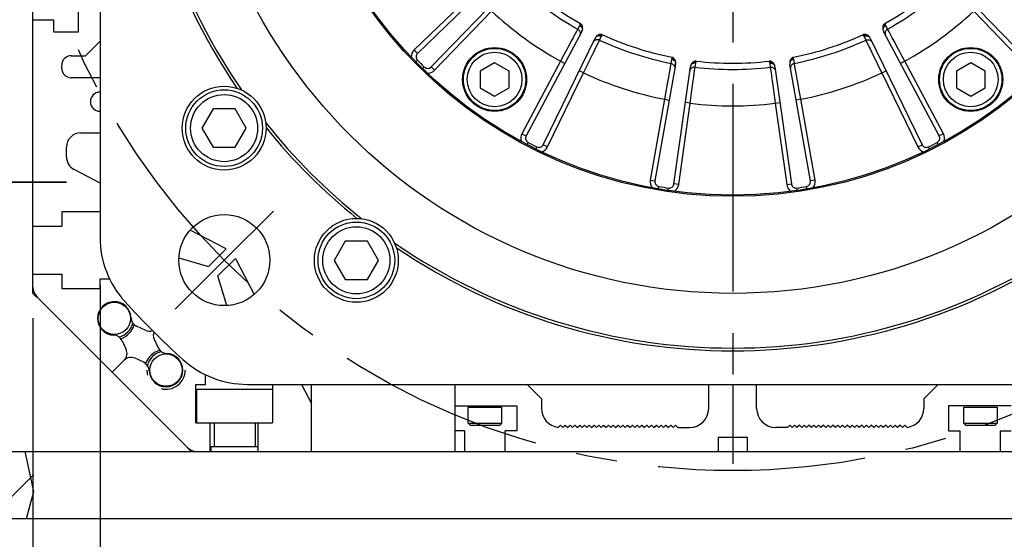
# Model space of a CAD drawing. Header units: millimetres. Extents: x 0 to 420, y 0 to 297.
# Tile 42 of 53: x 289 to 330, y 147 to 169. Entities that reach past the tile are written whole.
import ezdxf

# ---------------------------------------------------------------- set-up
doc = ezdxf.new("R2010")
doc.units = ezdxf.units.MM
doc.header["$LTSCALE"] = 23.1
doc.linetypes.add('CENTER', pattern=[0.6, 0.375, -0.075, 0.075, -0.075])
doc.layers.get('0').update_dxf_attribs({"linetype": 'CONTINUOUS'})
for name, color, linetype in [('AXIS', 7, 'CONTINUOUS'), ('COMPONENTS', 7, 'CONTINUOUS'), ('DIMENSION', 7, 'CONTINUOUS')]:
    doc.layers.add(name, color=color, linetype=linetype)
doc.styles.get("Standard").update_dxf_attribs({"font": 'arial.ttf'})
doc.styles.add('TEXTSTYLE_4', font='gdt')
doc.dimstyles.new('DIMSTYLE_13', dxfattribs={"dimtxt": 3, "dimasz": 3, "dimexe": 0.18, "dimexo": 0.0625, "dimgap": 0.09, "dimtad": 1, "dimdec": 3, "dimlfac": 5, "dimdsep": 46, "dimtxsty": 'STANDARD', "dimblk": '_FILLED', "dimblk1": '_FILLED', "dimblk2": '_FILLED', "dimcen": 0.09, "dimadec": 0, "dimazin": 0, "dimtp": 0.5, "dimtm": 0.5, "dimtfac": 1, "dimtdec": 3, "dimtofl": 0, "dimtmove": 0, "dimatfit": 3, "dimldrblk": '_FILLED', "dimfxl": 1, "dimtolj": 1, "dimarcsym": 0})
doc.dimstyles.new('DIMSTYLE_4', dxfattribs={"dimtxt": 3, "dimasz": 3, "dimexe": 0.18, "dimexo": 0.0625, "dimgap": 0.09, "dimtad": 1, "dimlfac": 5, "dimdsep": 46, "dimtxsty": 'STANDARD', "dimblk": '_FILLED', "dimblk1": '_FILLED', "dimblk2": '_FILLED', "dimcen": 0.09, "dimadec": 0, "dimazin": 0, "dimtp": 0.2, "dimtm": 0.2, "dimtfac": 1, "dimtofl": 0, "dimtmove": 0, "dimatfit": 3, "dimldrblk": '_FILLED', "dimfxl": 1, "dimtolj": 1, "dimarcsym": 0})
doc.dimstyles.new('DIMSTYLE_8', dxfattribs={"dimtxt": 3, "dimasz": 3, "dimexe": 0.18, "dimexo": 0.0625, "dimgap": 0.09, "dimtad": 1, "dimlfac": 5, "dimdsep": 46, "dimtxsty": 'STANDARD', "dimblk": '_FILLED', "dimblk1": '_FILLED', "dimblk2": '_FILLED', "dimcen": 0.09, "dimadec": 0, "dimazin": 0, "dimtp": 0.5, "dimtm": 0.5, "dimtfac": 1, "dimtofl": 0, "dimtmove": 0, "dimatfit": 3, "dimldrblk": '_FILLED', "dimfxl": 1, "dimtolj": 1, "dimarcsym": 0})

# ---------------------------------------------------------------- blocks, each defined once
blk = doc.blocks.new('_FILLED')
at = {"color": 0, "linetype": 'BYBLOCK'}
blk.add_solid([(0, 0), (-1, 0.2), (-1, -0.2)], dxfattribs=at)
blk = doc.blocks.new('*D14')
at = {"layer": 'DIMENSION', "color": 2, "linetype": 'CONTINUOUS'}
for p, q in [((281.489, 152.676), (281.489, 163.921)), ((285.089, 152.676), (285.089, 163.921)), ((281.489, 161.921), (250.718, 161.921)), ((250.718, 161.921), (283.289, 161.921)), ((291.089, 161.921), (283.289, 161.921)), ((285.089, 161.921), (291.089, 161.921))]:
    blk.add_line(p, q, dxfattribs=at)
at = {"layer": 'DIMENSION', "color": 2, "linetype": 'CONTINUOUS', "xscale": 3, "yscale": 3, "zscale": 3}
blk.add_blockref('_FILLED', (281.489, 161.921), dxfattribs=at)
at = {"layer": 'DIMENSION', "color": 2, "linetype": 'CONTINUOUS', "xscale": 3, "yscale": 3, "zscale": 3, "rotation": 180}
blk.add_blockref('_FILLED', (285.089, 161.921), dxfattribs=at)
at = {"layer": 'DIMENSION', "color": 2, "linetype": 'CONTINUOUS', "insert": (279.067, 165.671), "char_height": 3, "width": 28.34944, "attachment_point": 3, "line_spacing_factor": 0.9}
blk.add_mtext('N\\Fgdt;{\\Fgdt;~}\\Farial.ttf;4 holes \\Fgdt;{\\Fgdt;n}\\Farial.ttf;18', dxfattribs=at)
blk = doc.blocks.new('*D15')
at = {"layer": 'DIMENSION', "color": 2, "linetype": 'CONTINUOUS'}
for p, q in [((292.489, 157.621), (292.489, 135.876)), ((345.289, 157.621), (345.289, 135.876)), ((292.489, 137.876), (318.889, 137.876)), ((345.289, 137.876), (318.889, 137.876))]:
    blk.add_line(p, q, dxfattribs=at)
at = {"layer": 'DIMENSION', "color": 2, "linetype": 'CONTINUOUS', "xscale": 3, "yscale": 3, "zscale": 3, "rotation": 180}
blk.add_blockref('_FILLED', (292.489, 137.876), dxfattribs=at)
at = {"layer": 'DIMENSION', "color": 2, "linetype": 'CONTINUOUS', "xscale": 3, "yscale": 3, "zscale": 3}
blk.add_blockref('_FILLED', (345.289, 137.876), dxfattribs=at)
at = {"layer": 'DIMENSION', "color": 2, "linetype": 'CONTINUOUS', "insert": (318.889, 141.626), "char_height": 3, "width": 11.11757, "attachment_point": 2, "line_spacing_factor": 0.9, "style": 'TEXTSTYLE_4'}
blk.add_mtext('{\\Fgdt;o}\\Farial.ttf;264', dxfattribs=at)
blk = doc.blocks.new('*D19')
at = {"layer": 'DIMENSION', "color": 2, "linetype": 'CONTINUOUS'}
for p, q in [((289.689, 156.238), (289.689, 127.876)), ((348.089, 156.349), (348.089, 127.876)), ((289.689, 129.876), (318.889, 129.876)), ((348.089, 129.876), (318.889, 129.876))]:
    blk.add_line(p, q, dxfattribs=at)
at = {"layer": 'DIMENSION', "color": 2, "linetype": 'CONTINUOUS', "xscale": 3, "yscale": 3, "zscale": 3, "rotation": 180}
blk.add_blockref('_FILLED', (289.689, 129.876), dxfattribs=at)
at = {"layer": 'DIMENSION', "color": 2, "linetype": 'CONTINUOUS', "xscale": 3, "yscale": 3, "zscale": 3}
blk.add_blockref('_FILLED', (348.089, 129.876), dxfattribs=at)
at = {"layer": 'DIMENSION', "color": 2, "linetype": 'CONTINUOUS', "insert": (318.889, 133.626), "char_height": 3, "width": 11.11757, "attachment_point": 2, "line_spacing_factor": 0.9, "style": 'TEXTSTYLE_4'}
blk.add_mtext('{\\Fgdt;o}\\Farial.ttf;292', dxfattribs=at)

msp = doc.modelspace()

# ---------------------------------------------------------------- hatches: boundary and pattern name
at = {"linetype": 'CONTINUOUS'}
h = msp.add_hatch(dxfattribs=at)
h.set_pattern_fill('default__7', color=2, scale=1.5, angle=45, style=0, pattern_type=0)
h.set_pattern_definition([(45, (0, 0), (-1.06066, 1.06066), [])])
h.paths.add_polyline_path([(281.48928, 150.67608), (281.48928, 147.87608), (280.48928, 147.87608), (280.48928, 150.67608)])
edge = h.paths.add_edge_path()
edge.add_line((285.08928, 147.87608), (285.08928, 150.67608))
edge.add_line((285.08928, 150.67608), (289.56036, 150.67608))
edge.add_spline(control_points=[(289.56036, 150.67608), (289.63293, 150.44992), (289.73032, 149.94094), (289.76079, 149.0055), (289.64878, 148.27122), (289.5643, 147.87608)], knot_values=[0, 0, 0, 0, 0.33333333, 0.66666667, 1, 1, 1, 1], degree=3, periodic=0)
edge.add_line((289.5643, 147.87608), (285.08928, 147.87608))

# ---------------------------------------------------------------- linework, layer by layer
at = {"color": 7, "linetype": 'CONTINUOUS'}
for p, q in [((289.72949, 148.99959), (289.36404, 150.67608)), ((289.41916, 147.87608), (289.72949, 148.99959))]:
    msp.add_line(p, q, dxfattribs=at)
at = {"layer": 'AXIS', "color": 2, "linetype": 'CENTER'}
for p, q in [((318.88928, 179.87608), (318.88928, 150.15749)), ((297.67607, 158.66287), (299.72668, 160.71348)), ((297.67607, 158.66287), (295.62546, 156.61226))]:
    msp.add_line(p, q, dxfattribs=at)
msp.add_circle((318.88928, 179.87608), 30, dxfattribs=at)
at = {"layer": 'COMPONENTS', "color": 7, "linetype": 'CONTINUOUS'}
for p, q in [((289.68928, 157.27608), (289.68928, 218.67608)), ((292.48928, 200.13145), (292.48928, 159.62071)), ((291.58928, 168.19608), (291.58928, 170.87608)), ((309.29577, 170.72626), (305.74034, 167.29282)), ((306.30602, 166.72714), (309.73946, 170.28256)), ((328.03909, 170.28257), (331.47253, 166.72714)), ((289.68928, 168.69608), (290.54928, 168.69608)), ((290.54928, 168.69608), (290.54928, 168.19608)), ((290.54928, 168.19608), (291.58928, 168.19608)), ((312.59276, 168.20953), (310.27233, 163.84544)), ((327.50622, 163.84544), (325.1858, 168.20952)), ((291.88928, 167.19608), (292.48928, 167.79608)), ((310.98514, 163.48225), (313.15184, 167.92465)), ((324.62671, 167.92466), (326.79342, 163.48225)), ((291.28928, 167.19608), (291.88928, 167.19608)), ((308.95571, 166.89651), (308.35571, 166.5501)), ((309.55571, 166.5501), (308.95571, 166.89651)), ((316.50609, 166.8348), (315.64781, 161.96726)), ((322.13074, 161.96726), (321.27246, 166.83479)), ((328.82285, 166.89651), (328.22285, 166.5501)), ((329.42285, 166.5501), (328.82285, 166.89651)), ((290.88928, 166.67608), (290.88928, 166.79608)), ((308.35571, 166.5501), (308.35571, 165.85728)), ((309.55571, 165.85728), (309.55571, 166.5501)), ((316.43796, 161.84211), (317.12584, 166.73663)), ((320.65271, 166.73664), (321.34059, 161.84211)), ((328.22285, 166.5501), (328.22285, 165.85728)), ((329.42285, 165.85728), (329.42285, 166.5501)), ((292.48928, 166.27608), (291.28928, 166.27608)), ((308.35571, 165.85728), (308.95571, 165.51087)), ((308.95571, 165.51087), (309.55571, 165.85728)), ((328.22285, 165.85728), (328.82285, 165.51087)), ((328.82285, 165.51087), (329.42285, 165.85728)), ((297.20558, 164.97275), (296.7437, 164.17275)), ((298.12934, 164.97275), (297.20558, 164.97275)), ((298.59122, 164.17275), (298.12934, 164.97275)), ((291.68928, 163.97608), (292.48928, 163.97608)), ((296.7437, 164.17275), (297.20558, 163.37275)), ((298.12934, 163.37275), (298.59122, 164.17275)), ((291.08928, 162.97608), (291.08928, 163.37608)), ((297.20558, 163.37275), (298.12934, 163.37275)), ((292.48928, 161.88008), (291.41102, 162.4445)), ((292.48928, 160.67608), (290.88928, 160.67608)), ((290.88928, 160.67608), (290.88928, 160.07608)), ((289.68928, 160.07608), (290.88928, 160.07608)), ((297.74728, 159.12776), (296.24716, 159.913)), ((302.72408, 159.45425), (302.2622, 158.65425)), ((303.64784, 159.45425), (302.72408, 159.45425)), ((304.10972, 158.65425), (303.64784, 159.45425)), ((297.01504, 158.39608), (297.74728, 159.12776)), ((295.78061, 158.76478), (297.01504, 158.39608)), ((297.40928, 158.00183), (298.14096, 158.73408)), ((298.14096, 158.73408), (298.9262, 157.23396)), ((302.2622, 158.65425), (302.72408, 157.85425)), ((303.64784, 157.85425), (304.10972, 158.65425)), ((289.68928, 158.07608), (290.88928, 158.07608)), ((290.88928, 158.07608), (290.88928, 157.47608)), ((292.48928, 157.87608), (292.88928, 157.87608)), ((292.48928, 157.47608), (292.48928, 157.87608)), ((297.77794, 156.76754), (297.40928, 158.00183)), ((302.72408, 157.85425), (303.64784, 157.85425)), ((290.88928, 157.47608), (292.48928, 157.47608)), ((289.85701, 157.10834), (289.68928, 157.27608)), ((289.86501, 157.11634), (296.12954, 150.85181)), ((294.37744, 155.73644), (294.01559, 155.90518)), ((294.74965, 155.36423), (294.91838, 155.00239)), ((293.41018, 155.29977), (293.57891, 154.93792)), ((294.31297, 154.39697), (293.95112, 154.56571)), ((292.99728, 153.98408), (293.49923, 154.48603)), ((296.88928, 153.47608), (296.88928, 153.87608)), ((296.48928, 153.47608), (296.88928, 153.47608)), ((296.48928, 151.87608), (296.48928, 153.47608)), ((296.52928, 153.27608), (299.68928, 153.27608)), ((296.52928, 151.87608), (296.52928, 153.27608)), ((298.63391, 153.47608), (339.14465, 153.47608)), ((299.68928, 153.47608), (299.68928, 151.87608)), ((300.89328, 153.47608), (301.30928, 152.68137)), ((301.30928, 150.67608), (301.30928, 153.47608)), ((307.30928, 150.67608), (307.30928, 153.47608)), ((310.90928, 152.87608), (310.30928, 153.47608)), ((317.88928, 152.47608), (317.88928, 153.47608)), ((318.88928, 153.47608), (318.88928, 151.27608)), ((319.88928, 152.47608), (319.88928, 153.47608)), ((327.46928, 153.47608), (326.86928, 152.87608)), ((310.90928, 152.87608), (310.90928, 152.47608)), ((326.86928, 152.87608), (326.86928, 152.47608)), ((307.30928, 152.57608), (309.88928, 152.57608)), ((307.84928, 151.85608), (307.84928, 152.52908)), ((309.24928, 152.52908), (309.24928, 151.85608)), ((309.88928, 152.57608), (309.88928, 151.53608)), ((330.50928, 152.57608), (327.88928, 152.57608)), ((327.88928, 152.57608), (327.88928, 151.53608)), ((328.52928, 151.85608), (328.52928, 152.52908)), ((329.92928, 152.52908), (329.92928, 151.85608)), ((296.48928, 151.87608), (299.68928, 151.87608)), ((297.08928, 150.67608), (297.08928, 151.87608)), ((297.25928, 151.87608), (297.25928, 150.87608)), ((298.95928, 151.87608), (298.95928, 150.87608)), ((299.08928, 150.67608), (299.08928, 151.87608)), ((307.84928, 151.85608), (309.24928, 151.85608)), ((307.84928, 151.85608), (307.92928, 151.77608)), ((307.92928, 151.77608), (309.16928, 151.77608)), ((309.24928, 151.85608), (309.16928, 151.77608)), ((311.60801, 151.6791), (311.70498, 151.77608)), ((311.70498, 151.77608), (311.80498, 151.67608)), ((311.80498, 151.67608), (311.90498, 151.77608)), ((311.90498, 151.77608), (312.00498, 151.67608)), ((312.00498, 151.67608), (312.10498, 151.77608)), ((312.10498, 151.77608), (312.20498, 151.67608)), ((312.20498, 151.67608), (312.30498, 151.77608)), ((312.30498, 151.77608), (312.40498, 151.67608)), ((312.40498, 151.67608), (312.50498, 151.77608)), ((312.50498, 151.77608), (312.60498, 151.67608)), ((312.60498, 151.67608), (312.70498, 151.77608)), ((312.70498, 151.77608), (312.80498, 151.67608)), ((312.80498, 151.67608), (312.90498, 151.77608)), ((312.90498, 151.77608), (313.00498, 151.67608)), ((313.00498, 151.67608), (313.10498, 151.77608)), ((313.10498, 151.77608), (313.20498, 151.67608)), ((313.20498, 151.67608), (313.30498, 151.77608)), ((313.30498, 151.77608), (313.40498, 151.67608)), ((313.40498, 151.67608), (313.50498, 151.77608)), ((313.50498, 151.77608), (313.60498, 151.67608)), ((313.60498, 151.67608), (313.70498, 151.77608)), ((313.70498, 151.77608), (313.80498, 151.67608)), ((313.80498, 151.67608), (313.90498, 151.77608)), ((313.90498, 151.77608), (314.00498, 151.67608)), ((314.00498, 151.67608), (314.10498, 151.77608)), ((314.10498, 151.77608), (314.20498, 151.67608)), ((314.20498, 151.67608), (314.30498, 151.77608)), ((314.30498, 151.77608), (314.40498, 151.67608)), ((314.40498, 151.67608), (314.50498, 151.77608)), ((314.50498, 151.77608), (314.60498, 151.67608)), ((314.60498, 151.67608), (314.70498, 151.77608)), ((314.70498, 151.77608), (314.80498, 151.67608)), ((314.80498, 151.67608), (314.90498, 151.77608)), ((314.90498, 151.77608), (315.00498, 151.67608)), ((315.00498, 151.67608), (315.10498, 151.77608)), ((315.10498, 151.77608), (315.20498, 151.67608)), ((315.20498, 151.67608), (315.30498, 151.77608)), ((315.30498, 151.77608), (315.40498, 151.67608)), ((315.40498, 151.67608), (315.50498, 151.77608)), ((315.50498, 151.77608), (315.60498, 151.67608)), ((315.60498, 151.67608), (315.70498, 151.77608)), ((315.70498, 151.77608), (315.80498, 151.67608)), ((315.80498, 151.67608), (315.90498, 151.77608)), ((315.90498, 151.77608), (316.00498, 151.67608)), ((316.00498, 151.67608), (316.10498, 151.77608)), ((316.10498, 151.77608), (316.20498, 151.67608)), ((316.20498, 151.67608), (316.30498, 151.77608)), ((316.30498, 151.77608), (316.40498, 151.67608)), ((316.40498, 151.67608), (316.50498, 151.77608)), ((316.50498, 151.77608), (316.60498, 151.67608)), ((316.60498, 151.67608), (317.08928, 151.67608)), ((321.17358, 151.67608), (320.68928, 151.67608)), ((321.27358, 151.77608), (321.17358, 151.67608)), ((321.37358, 151.67608), (321.27358, 151.77608)), ((321.47358, 151.77608), (321.37358, 151.67608)), ((321.57358, 151.67608), (321.47358, 151.77608)), ((321.67358, 151.77608), (321.57358, 151.67608)), ((321.77358, 151.67608), (321.67358, 151.77608)), ((321.87358, 151.77608), (321.77358, 151.67608)), ((321.97358, 151.67608), (321.87358, 151.77608)), ((322.07358, 151.77608), (321.97358, 151.67608)), ((322.17358, 151.67608), (322.07358, 151.77608)), ((322.27358, 151.77608), (322.17358, 151.67608)), ((322.37358, 151.67608), (322.27358, 151.77608)), ((322.47358, 151.77608), (322.37358, 151.67608)), ((322.57358, 151.67608), (322.47358, 151.77608)), ((322.67358, 151.77608), (322.57358, 151.67608)), ((322.77358, 151.67608), (322.67358, 151.77608)), ((322.87358, 151.77608), (322.77358, 151.67608)), ((322.97358, 151.67608), (322.87358, 151.77608)), ((323.07358, 151.77608), (322.97358, 151.67608)), ((323.17358, 151.67608), (323.07358, 151.77608)), ((323.27358, 151.77608), (323.17358, 151.67608)), ((323.37358, 151.67608), (323.27358, 151.77608)), ((323.47358, 151.77608), (323.37358, 151.67608)), ((323.57358, 151.67608), (323.47358, 151.77608)), ((323.67358, 151.77608), (323.57358, 151.67608)), ((323.77358, 151.67608), (323.67358, 151.77608)), ((323.87358, 151.77608), (323.77358, 151.67608)), ((323.97358, 151.67608), (323.87358, 151.77608)), ((324.07358, 151.77608), (323.97358, 151.67608)), ((324.17358, 151.67608), (324.07358, 151.77608)), ((324.27358, 151.77608), (324.17358, 151.67608)), ((324.37358, 151.67608), (324.27358, 151.77608)), ((324.47358, 151.77608), (324.37358, 151.67608)), ((324.57358, 151.67608), (324.47358, 151.77608)), ((324.67358, 151.77608), (324.57358, 151.67608)), ((324.77358, 151.67608), (324.67358, 151.77608)), ((324.87358, 151.77608), (324.77358, 151.67608)), ((324.97358, 151.67608), (324.87358, 151.77608)), ((325.07358, 151.77608), (324.97358, 151.67608)), ((325.17358, 151.67608), (325.07358, 151.77608)), ((325.27358, 151.77608), (325.17358, 151.67608)), ((325.37358, 151.67608), (325.27358, 151.77608)), ((325.47358, 151.77608), (325.37358, 151.67608)), ((325.57358, 151.67608), (325.47358, 151.77608)), ((325.67358, 151.77608), (325.57358, 151.67608)), ((325.77358, 151.67608), (325.67358, 151.77608)), ((325.87358, 151.77608), (325.77358, 151.67608)), ((325.97358, 151.67608), (325.87358, 151.77608)), ((326.07358, 151.77608), (325.97358, 151.67608)), ((326.17055, 151.6791), (326.07358, 151.77608)), ((328.52928, 151.85608), (329.92928, 151.85608)), ((328.52928, 151.85608), (328.60928, 151.77608)), ((328.60928, 151.77608), (329.84928, 151.77608)), ((329.92928, 151.85608), (329.84928, 151.77608)), ((307.70928, 151.53608), (307.30928, 151.53608)), ((307.70928, 150.67608), (307.70928, 151.53608)), ((309.88928, 151.53608), (309.38928, 151.53608)), ((309.38928, 150.67608), (309.38928, 151.53608)), ((318.28928, 151.27608), (319.48928, 151.27608)), ((318.28928, 151.27608), (318.28928, 150.67608)), ((319.48928, 151.27608), (319.48928, 150.67608)), ((327.88928, 151.53608), (328.38928, 151.53608)), ((328.38928, 150.67608), (328.38928, 151.53608)), ((330.06928, 151.53608), (330.50928, 151.53608)), ((330.06928, 150.67608), (330.06928, 151.53608)), ((296.28928, 150.67608), (296.12154, 150.84381)), ((299.08928, 150.87608), (297.10928, 150.87608)), ((297.10928, 150.87608), (297.10928, 150.67608)), ((280.48928, 150.67608), (357.30928, 150.67608)), ((280.48928, 147.87608), (357.30928, 147.87608))]:
    msp.add_line(p, q, dxfattribs=at)
at = {"layer": 'COMPONENTS', "color": 9, "linetype": 'CONTINUOUS'}
for p, q in [((308.06763, 169.81829), (305.60141, 167.43669)), ((306.44989, 166.5882), (308.8315, 169.05443)), ((328.94706, 169.05443), (331.32866, 166.5882)), ((312.50324, 168.46008), (312.42365, 168.30898)), ((312.53633, 168.54102), (312.51778, 168.49252)), ((325.26077, 168.49252), (325.24222, 168.54102)), ((325.35491, 168.30898), (325.27532, 168.46008)), ((312.42365, 168.30898), (312.26676, 168.01591)), ((313.42486, 168.03034), (313.45319, 168.07386)), ((324.32536, 168.07386), (324.3537, 168.03034)), ((325.41899, 168.18928), (325.35491, 168.30898)), ((325.54834, 167.94765), (325.41899, 168.18928)), ((312.26676, 168.01591), (312.23013, 167.94748)), ((313.15307, 167.47743), (313.27253, 167.7241)), ((313.27253, 167.7241), (313.3317, 167.8463)), ((313.3317, 167.8463), (313.40717, 167.99951)), ((324.37139, 167.99951), (324.44685, 167.84631)), ((324.44685, 167.84631), (324.59173, 167.54711)), ((325.81478, 167.44972), (325.62906, 167.79681)), ((305.60141, 167.43669), (305.74034, 167.29282)), ((312.01257, 167.54092), (311.96368, 167.44954)), ((312.90685, 166.96919), (313.07849, 167.32346)), ((324.59173, 167.54711), (324.62557, 167.47725)), ((305.66482, 166.93917), (305.7363, 167.00909)), ((311.7053, 166.96648), (310.09574, 163.93934)), ((311.7053, 166.96648), (311.88189, 166.87259)), ((316.31453, 166.87713), (316.25588, 166.54992)), ((316.34353, 167.04543), (316.31453, 166.87713)), ((316.35, 167.13263), (316.34734, 167.08077)), ((317.32111, 166.7177), (317.34554, 166.88672)), ((317.35284, 166.92151), (317.36634, 166.97166)), ((320.41221, 166.97166), (320.42572, 166.92151)), ((320.43302, 166.88672), (320.45744, 166.7177)), ((321.43122, 167.08077), (321.42856, 167.13263)), ((321.46403, 166.87712), (321.43503, 167.04543)), ((321.48799, 166.74347), (321.46403, 166.87712)), ((324.8266, 167.06228), (324.87179, 166.96901)), ((326.07325, 166.96648), (325.89666, 166.87259)), ((326.07325, 166.96648), (325.96807, 167.16318)), ((327.68281, 163.93934), (326.07325, 166.96648)), ((305.95237, 166.65162), (306.0223, 166.7231)), ((306.44989, 166.5882), (306.30602, 166.72714)), ((311.1649, 163.39458), (312.66783, 166.47605)), ((312.66783, 166.47605), (312.48807, 166.56373)), ((312.66783, 166.47605), (312.76514, 166.67677)), ((316.25588, 166.54992), (316.24219, 166.47351)), ((317.26522, 166.31168), (317.3026, 166.58318)), ((317.3026, 166.58318), (317.32111, 166.7177)), ((320.45744, 166.7177), (320.50278, 166.38838)), ((321.53633, 166.4737), (321.48799, 166.74347)), ((325.11072, 166.47605), (325.29048, 166.56373)), ((325.11072, 166.47605), (326.61366, 163.39458)), ((316.16091, 166.01963), (316.14265, 165.91761)), ((317.1881, 165.75223), (317.24186, 166.1422)), ((320.50278, 166.38838), (320.51337, 166.31148)), ((321.63587, 165.91781), (321.56649, 166.3053)), ((320.57633, 165.8547), (320.59048, 165.75203)), ((321.73236, 165.37835), (321.69311, 165.59793)), ((316.0462, 165.37835), (315.45085, 162.00198)), ((316.0462, 165.37835), (316.24316, 165.34362)), ((316.63602, 161.81427), (317.11317, 165.20936)), ((317.11317, 165.20936), (316.91511, 165.2372)), ((317.11317, 165.20936), (317.14369, 165.43032)), ((320.66539, 165.20936), (320.86344, 165.2372)), ((320.66539, 165.20936), (321.14254, 161.81427)), ((321.73236, 165.37835), (321.5354, 165.34362)), ((322.3277, 162.00198), (321.73236, 165.37835)), ((310.09574, 163.93934), (310.27233, 163.84544)), ((327.68281, 163.93934), (327.50622, 163.84544)), ((310.30979, 163.48576), (310.35617, 163.57436)), ((327.46876, 163.48576), (327.42239, 163.57436)), ((310.67213, 163.30114), (310.71654, 163.39074)), ((311.1649, 163.39458), (310.98514, 163.48225)), ((326.61366, 163.39458), (326.79342, 163.48225)), ((327.10643, 163.30114), (327.06201, 163.39074)), ((315.45085, 162.00198), (315.64781, 161.96726)), ((322.3277, 162.00198), (322.13074, 161.96726)), ((315.79459, 161.63675), (315.81132, 161.73534)), ((316.19624, 161.57314), (316.2108, 161.67207)), ((316.63602, 161.81427), (316.43796, 161.84211)), ((321.14254, 161.81427), (321.34059, 161.84211)), ((321.58232, 161.57314), (321.56776, 161.67207)), ((321.98396, 161.63675), (321.96724, 161.73534)), ((307.84928, 152.52908), (309.24928, 152.52908)), ((328.52928, 152.52908), (329.92928, 152.52908))]:
    msp.add_line(p, q, dxfattribs=at)
for points in [[(312.51778, 168.49252), (312.51549, 168.48665), (312.51315, 168.48097), (312.51076, 168.47548), (312.50831, 168.47016), (312.5058, 168.46503), (312.50324, 168.46008)], [(312.50324, 168.46009), (312.52194, 168.44877), (312.5395, 168.43595), (312.55572, 168.42179), (312.57039, 168.40646), (312.58335, 168.39013), (312.59444, 168.37302), (312.60352, 168.35531), (312.61049, 168.33723), (312.61527, 168.31899), (312.61779, 168.30081), (312.61802, 168.2829), (312.61598, 168.26548)], [(312.51778, 168.49252), (312.54198, 168.47914), (312.56431, 168.4635), (312.58432, 168.4459), (312.60164, 168.42669), (312.61592, 168.40623), (312.6269, 168.38493)], [(325.26077, 168.49252), (325.23657, 168.47914), (325.21425, 168.4635), (325.19424, 168.4459), (325.17692, 168.42669), (325.16264, 168.40624), (325.15166, 168.38493)], [(325.27532, 168.46008), (325.25662, 168.44876), (325.23906, 168.43594), (325.22284, 168.42179), (325.20817, 168.40645), (325.19521, 168.39013), (325.18412, 168.37302), (325.17504, 168.35531), (325.16807, 168.33723), (325.16329, 168.31899), (325.16077, 168.30081), (325.16053, 168.2829), (325.16258, 168.26548)], [(325.27532, 168.46008), (325.27275, 168.46505), (325.27024, 168.47019), (325.26779, 168.47551), (325.26539, 168.481), (325.26305, 168.48667), (325.26077, 168.49252)], [(312.42365, 168.30898), (312.4454, 168.29506), (312.46523, 168.27861), (312.48283, 168.25989), (312.49789, 168.23922), (312.51016, 168.21694), (312.51944, 168.19343), (312.52558, 168.16908), (312.52847, 168.14429), (312.52806, 168.11947), (312.52436, 168.09505), (312.51743, 168.07142), (312.50739, 168.04898)], [(313.42486, 168.03034), (313.39981, 168.04205), (313.37403, 168.05092), (313.34804, 168.05677), (313.32232, 168.05948), (313.29737, 168.05902), (313.27369, 168.05538)], [(324.3537, 168.03034), (324.37875, 168.04205), (324.40452, 168.05092), (324.43052, 168.05677), (324.45624, 168.05949), (324.48119, 168.05902), (324.50488, 168.05538)], [(325.3549, 168.30899), (325.33315, 168.29508), (325.31331, 168.27862), (325.29572, 168.2599), (325.28066, 168.23923), (325.26838, 168.21695), (325.2591, 168.19344), (325.25297, 168.16908), (325.25008, 168.14429), (325.25049, 168.11947), (325.25419, 168.09505), (325.26112, 168.07142), (325.27116, 168.04898)], [(312.23013, 167.94748), (312.14937, 167.79657), (312.01257, 167.54092)], [(313.33171, 167.84632), (313.30766, 167.85573), (313.28269, 167.86211), (313.25721, 167.86534), (313.23163, 167.86538), (313.20639, 167.86221), (313.18192, 167.8559), (313.15861, 167.84655), (313.13685, 167.83431), (313.11702, 167.81939), (313.09943, 167.80204), (313.08439, 167.78254), (313.07214, 167.76123)], [(313.40717, 167.99951), (313.38702, 168.00798), (313.36632, 168.01466), (313.34534, 168.01945), (313.32431, 168.02231), (313.30349, 168.0232), (313.28312, 168.02211), (313.26346, 168.01906), (313.24474, 168.01407), (313.22717, 168.00721), (313.21098, 167.99856), (313.19635, 167.98823), (313.18346, 167.97633)], [(313.40717, 167.99951), (313.40967, 168.00451), (313.41236, 168.00956), (313.41522, 168.01467), (313.41825, 168.01984), (313.42147, 168.02506), (313.42486, 168.03034)], [(324.3537, 168.03034), (324.3571, 168.02504), (324.36032, 168.01981), (324.36336, 168.01464), (324.36621, 168.00953), (324.36889, 168.00449), (324.37139, 167.99951)], [(324.37139, 167.99951), (324.39154, 168.00799), (324.41223, 168.01466), (324.43322, 168.01946), (324.45425, 168.02232), (324.47507, 168.02321), (324.49543, 168.02212), (324.51509, 168.01906), (324.53382, 168.01407), (324.55138, 168.00721), (324.56758, 167.99856), (324.58221, 167.98823), (324.5951, 167.97633)], [(324.44686, 167.8463), (324.4709, 167.85572), (324.49587, 167.86209), (324.52135, 167.86533), (324.54693, 167.86536), (324.57216, 167.8622), (324.59664, 167.85589), (324.61995, 167.84653), (324.6417, 167.8343), (324.66154, 167.81938), (324.67913, 167.80203), (324.69417, 167.78254), (324.70642, 167.76123)], [(325.62906, 167.79681), (325.58751, 167.87445), (325.54834, 167.94765)], [(311.96368, 167.44954), (311.86237, 167.26015), (311.7053, 166.96648)], [(313.07849, 167.32346), (313.11688, 167.40272), (313.15307, 167.47743)], [(324.62557, 167.47725), (324.70018, 167.32322), (324.8266, 167.06228)], [(325.96807, 167.16318), (325.86493, 167.35596), (325.81478, 167.44972)], [(312.76514, 166.67677), (312.86048, 166.87352), (312.90685, 166.96919)], [(316.31453, 166.87712), (316.33951, 166.87061), (316.36346, 166.86109), (316.38598, 166.84872)], [(316.34734, 167.08077), (316.34698, 167.07453), (316.34651, 167.06843), (316.34593, 167.06247), (316.34524, 167.05665), (316.34444, 167.05097), (316.34353, 167.04543)], [(316.34353, 167.04543), (316.36481, 167.04044), (316.38547, 167.03368), (316.40527, 167.02522), (316.42397, 167.01518), (316.44133, 167.00366), (316.45717, 166.99081), (316.47128, 166.97677), (316.4835, 166.96173), (316.49367, 166.94586), (316.50169, 166.92934), (316.50745, 166.91238), (316.51089, 166.89518)], [(316.34734, 167.08077), (316.37449, 167.07552), (316.40055, 167.06755), (316.42502, 167.05699), (316.44743, 167.04407), (316.46734, 167.02904), (316.48436, 167.01217)], [(316.38598, 166.84872), (316.40669, 166.83372), (316.42525, 166.81633), (316.44134, 166.79683), (316.4547, 166.77557), (316.46511, 166.75288), (316.47239, 166.72916)], [(317.34554, 166.88672), (317.32376, 166.88856), (317.30202, 166.88851), (317.28058, 166.88658), (317.25969, 166.88281), (317.23961, 166.87722), (317.22058, 166.86989), (317.20283, 166.86091), (317.18656, 166.85038), (317.17198, 166.83842), (317.15925, 166.8252), (317.14853, 166.81085), (317.13995, 166.79555)], [(317.35284, 166.92151), (317.32539, 166.92491), (317.29814, 166.92538), (317.27161, 166.92291), (317.24631, 166.91754), (317.22273, 166.90939), (317.20133, 166.89861)], [(317.34554, 166.88672), (317.34638, 166.89225), (317.34737, 166.89789), (317.34851, 166.90363), (317.34981, 166.90948), (317.35125, 166.91544), (317.35284, 166.92151)], [(320.42572, 166.92152), (320.45316, 166.92491), (320.48041, 166.92538), (320.50695, 166.92291), (320.53225, 166.91754), (320.55583, 166.90939), (320.57723, 166.89861)], [(320.42572, 166.92151), (320.42731, 166.91542), (320.42876, 166.90945), (320.43005, 166.9036), (320.43119, 166.89786), (320.43218, 166.89223), (320.43302, 166.88672)], [(320.43301, 166.88673), (320.4548, 166.88856), (320.47654, 166.88851), (320.49798, 166.88659), (320.51886, 166.88281), (320.53894, 166.87722), (320.55797, 166.86989), (320.57573, 166.86091), (320.59199, 166.85038), (320.60658, 166.83843), (320.61931, 166.8252), (320.63003, 166.81085), (320.63861, 166.79555)], [(321.43503, 167.04543), (321.41374, 167.04044), (321.39308, 167.03367), (321.37328, 167.02522), (321.35459, 167.01517), (321.33722, 167.00365), (321.32139, 166.9908), (321.30728, 166.97677), (321.29506, 166.96173), (321.28488, 166.94586), (321.27687, 166.92934), (321.2711, 166.91238), (321.26767, 166.89518)], [(321.43122, 167.08077), (321.40407, 167.07552), (321.378, 167.06754), (321.35354, 167.05699), (321.33113, 167.04407), (321.31122, 167.02903), (321.2942, 167.01217)], [(321.39257, 166.84874), (321.37186, 166.83373), (321.3533, 166.81634), (321.33721, 166.79685), (321.32385, 166.77558), (321.31344, 166.75289), (321.30616, 166.72916)], [(321.46402, 166.87714), (321.43904, 166.87062), (321.41509, 166.86111), (321.39257, 166.84874)], [(321.43503, 167.04543), (321.43412, 167.05095), (321.43332, 167.05661), (321.43263, 167.06243), (321.43205, 167.06839), (321.43158, 167.0745), (321.43122, 167.08077)], [(324.87179, 166.96901), (324.96546, 166.77574), (325.11072, 166.47605)], [(316.24219, 166.47351), (316.21201, 166.30504), (316.16091, 166.01963)], [(316.47239, 166.72916), (316.47642, 166.70478), (316.47713, 166.68017), (316.47452, 166.65573)], [(317.12525, 166.62576), (317.11389, 166.60382), (317.10561, 166.58063), (317.10054, 166.55658)], [(317.32111, 166.71771), (317.29534, 166.71924), (317.26962, 166.71759), (317.24438, 166.71278), (317.22005, 166.70491), (317.19702, 166.6941), (317.17569, 166.68054), (317.15641, 166.66444), (317.13951, 166.64608), (317.12525, 166.62576)], [(320.45744, 166.71769), (320.48322, 166.71922), (320.50894, 166.71757), (320.53417, 166.71277), (320.55851, 166.7049), (320.58153, 166.69409), (320.60286, 166.68052), (320.62214, 166.66443), (320.63905, 166.64607), (320.6533, 166.62575)], [(320.6533, 166.62575), (320.66467, 166.60382), (320.67295, 166.58063), (320.67802, 166.55658)], [(321.30616, 166.72916), (321.30213, 166.70479), (321.30142, 166.68017), (321.30404, 166.65573)], [(321.56649, 166.3053), (321.55096, 166.39198), (321.53633, 166.4737)], [(317.24186, 166.1422), (317.25388, 166.22944), (317.26522, 166.31168)], [(320.51337, 166.31148), (320.53673, 166.14193), (320.57633, 165.8547)], [(316.14265, 165.91761), (316.10483, 165.70619), (316.0462, 165.37835)], [(317.14369, 165.43032), (317.17356, 165.64691), (317.1881, 165.75223)], [(320.59048, 165.75203), (320.61984, 165.53927), (320.66539, 165.20936)], [(321.69311, 165.59793), (321.65459, 165.81315), (321.63587, 165.91781)]]:
    msp.add_lwpolyline(points, dxfattribs=at)
at = {"layer": 'COMPONENTS', "color": 7, "linetype": 'CONTINUOUS'}
for points in [[(312.6269, 168.38489), (312.62326, 168.4075), (312.61799, 168.42894), (312.6111, 168.44921), (312.60255, 168.46849), (312.59238, 168.4866), (312.58066, 168.50296), (312.56742, 168.51739), (312.55265, 168.53008), (312.53633, 168.54102)], [(325.24222, 168.54102), (325.22591, 168.53008), (325.21113, 168.5174), (325.1979, 168.50297), (325.18619, 168.48661), (325.17601, 168.46851), (325.16747, 168.44923), (325.16057, 168.42897), (325.1553, 168.40753), (325.15166, 168.38492)], [(312.59275, 168.20953), (312.59733, 168.21848), (312.60163, 168.22758), (312.60564, 168.23683), (312.60937, 168.24623), (312.61281, 168.25578), (312.61598, 168.26548)], [(312.61598, 168.26548), (312.62132, 168.28527), (312.62525, 168.30511), (312.62778, 168.32499), (312.62889, 168.34491), (312.6286, 168.36488), (312.6269, 168.38489)], [(313.27367, 168.05537), (313.25653, 168.04503), (313.24023, 168.03355), (313.22478, 168.02095), (313.21016, 168.00721), (313.19639, 167.99234), (313.18346, 167.97633)], [(313.4532, 168.07386), (313.43475, 168.08063), (313.41581, 168.08512), (313.39636, 168.08735), (313.37624, 168.08721), (313.35561, 168.0848), (313.33499, 168.08038), (313.31455, 168.07405), (313.29411, 168.06571), (313.27367, 168.05537)], [(324.50491, 168.05536), (324.48448, 168.0657), (324.46404, 168.07404), (324.44359, 168.08038), (324.42296, 168.0848), (324.40233, 168.08721), (324.38221, 168.08735), (324.36275, 168.08512), (324.3438, 168.08063), (324.32536, 168.07386)], [(324.59509, 167.97633), (324.58222, 167.99229), (324.56849, 168.00713), (324.55389, 168.02085), (324.53843, 168.03347), (324.5221, 168.04497), (324.50491, 168.05536)], [(325.15166, 168.38492), (325.14995, 168.36496), (325.14966, 168.34502), (325.15077, 168.32511), (325.1533, 168.30521), (325.15723, 168.28534), (325.16258, 168.26548)], [(325.16258, 168.26548), (325.16569, 168.25592), (325.1691, 168.24644), (325.17282, 168.23707), (325.17684, 168.22779), (325.18117, 168.21861), (325.1858, 168.20952)], [(313.18346, 167.97633), (313.17755, 167.9682), (313.17189, 167.95987), (313.1665, 167.95135), (313.16135, 167.94264), (313.15647, 167.93374), (313.15184, 167.92465)], [(324.62671, 167.92466), (324.62217, 167.9336), (324.61734, 167.94241), (324.61222, 167.95109), (324.6068, 167.95963), (324.60109, 167.96805), (324.59509, 167.97633)], [(316.48438, 167.01212), (316.47393, 167.0325), (316.46229, 167.05126), (316.44947, 167.06841), (316.43538, 167.08411), (316.42011, 167.09819), (316.40391, 167.11013), (316.38687, 167.11977), (316.3689, 167.12727), (316.35, 167.13263)], [(316.51089, 166.89519), (316.50985, 166.91566), (316.50746, 166.93574), (316.50372, 166.95542), (316.49862, 166.97472), (316.49218, 166.99361), (316.48438, 167.01212)], [(316.50609, 166.8348), (316.50768, 166.8447), (316.50895, 166.85466), (316.5099, 166.8647), (316.51054, 166.8748), (316.51087, 166.88496), (316.51089, 166.89519)], [(317.20132, 166.8986), (317.18821, 166.88347), (317.17626, 166.86752), (317.16545, 166.85075), (317.1558, 166.83317), (317.1473, 166.81477), (317.13995, 166.79556)], [(317.36634, 166.97166), (317.3467, 166.9724), (317.32729, 166.97082), (317.30809, 166.96692), (317.28899, 166.96056), (317.27011, 166.95188), (317.25186, 166.94131), (317.23438, 166.92897), (317.21753, 166.91473), (317.20132, 166.8986)], [(320.57726, 166.89858), (320.56102, 166.91473), (320.54416, 166.92898), (320.52667, 166.94132), (320.50842, 166.9519), (320.48954, 166.96057), (320.47045, 166.96692), (320.45126, 166.97082), (320.43185, 166.9724), (320.41221, 166.97166)], [(320.63861, 166.79555), (320.6313, 166.8147), (320.62282, 166.83306), (320.61318, 166.85063), (320.60237, 166.8674), (320.5904, 166.88339), (320.57726, 166.89858)], [(321.29419, 167.01215), (321.28641, 166.99371), (321.27996, 166.97485), (321.27487, 166.95557), (321.27112, 166.93586), (321.26872, 166.91574), (321.26767, 166.89519)], [(321.26767, 166.89519), (321.26767, 166.88513), (321.26799, 166.87507), (321.26863, 166.865), (321.26959, 166.85493), (321.27087, 166.84486), (321.27247, 166.83479)], [(321.42856, 167.13263), (321.40967, 167.12727), (321.3917, 167.11977), (321.37465, 167.11014), (321.35846, 167.0982), (321.34319, 167.08413), (321.3291, 167.06843), (321.31628, 167.05129), (321.30465, 167.03253), (321.29419, 167.01215)], [(317.13995, 166.79556), (317.13684, 166.78599), (317.13403, 166.77632), (317.13153, 166.76655), (317.12933, 166.75668), (317.12744, 166.7467), (317.12584, 166.73663)], [(320.65271, 166.73664), (320.65116, 166.74654), (320.64928, 166.75642), (320.64709, 166.76625), (320.64458, 166.77605), (320.64176, 166.78582), (320.63861, 166.79555)]]:
    msp.add_lwpolyline(points, dxfattribs=at)
for centre, radius in [((318.88928, 179.87608), 22.6), ((318.88928, 179.87608), 18.55), ((318.88928, 179.87608), 18.5), ((308.95571, 166.20369), 1.334), ((308.95571, 166.20369), 1.3), ((308.95571, 166.20369), 1.14), ((328.82285, 166.20369), 1.334), ((328.82285, 166.20369), 1.3), ((328.82285, 166.20369), 1.14), ((297.66746, 164.17275), 1.75), ((297.66746, 164.17275), 1.6), ((297.66746, 164.17275), 1.4), ((297.67607, 158.66287), 1.9), ((303.18596, 158.65425), 1.75), ((303.18596, 158.65425), 1.6), ((303.18596, 158.65425), 1.4), ((293.08528, 156.23008), 0.675), ((295.24328, 154.07208), 0.675)]:
    msp.add_circle(centre, radius, dxfattribs=at)
for centre, radius, start, end in [((318.88928, 179.87608), 24.88452, 145.456373, 214.543627), ((318.88928, 179.87608), 25, 145.84191, 214.15809), ((318.88928, 179.87608), 12.99397, 227.269281, 240.730707), ((318.88928, 179.87608), 12.99397, 299.269281, 312.730707), ((318.88928, 179.87608), 12.99397, 245.269281, 258.730755), ((318.88928, 179.87608), 12.99397, 281.269281, 294.730707), ((305.87927, 167.14895), 0.2, 134, 224.370267), ((291.28928, 166.79608), 0.4, 90, 180), ((318.88928, 179.87608), 18.4, 224.370267, 225.629733), ((318.88928, 179.87608), 12.99397, 263.269281, 276.730707), ((291.28928, 166.67608), 0.4, 180, 270), ((306.16215, 166.86607), 0.2, 225.629733, 316), ((292.48928, 165.27608), 0.4, 90, 270), ((318.88928, 179.87608), 24.88451, 218.456371, 231.543624), ((291.68928, 163.37608), 0.6, 90, 180), ((318.88928, 179.87608), 25, 218.84191, 231.15809), ((310.44892, 163.75155), 0.2, 152, 242.370267), ((318.88928, 179.87608), 18.4, 242.370267, 243.629733), ((318.88928, 179.87608), 18.4, 296.370267, 297.629733), ((327.32963, 163.75155), 0.2, 297.629733, 28), ((310.80538, 163.56992), 0.2, 243.629733, 334), ((326.97318, 163.56992), 0.2, 206, 296.370267), ((291.68928, 162.97608), 0.6, 180, 242.37), ((315.84477, 161.93253), 0.2, 170, 260.370267), ((321.93378, 161.93253), 0.2, 279.629733, 10), ((318.88928, 179.87608), 18.4, 260.370267, 261.629733), ((316.23991, 161.86994), 0.2, 261.629733, 352), ((321.53865, 161.86994), 0.2, 188, 278.370267), ((318.88928, 179.87608), 18.4, 278.370267, 279.629733), ((296.48928, 159.62071), 4, 180, 222.121702), ((318.88928, 179.87608), 24.8846, 235.456367, 304.543701), ((318.88928, 179.87608), 25, 235.84191, 304.15809), ((290.28928, 157.5406), 0.6, 180, 225), ((293.08528, 156.23008), 0.7, 1.960133, 268.039867), ((318.88928, 179.87608), 34.2, 222.121702, 227.878298), ((294.18463, 156.2677), 0.4, 181.960133, 245), ((293.08528, 156.23008), 0.8, 284.179797, 345.801771), ((293.05375, 156.22705), 0.9, 289.834987, 343.532959), ((294.54648, 156.09897), 0.4, 245, 289.225452), ((293.04765, 155.13072), 0.4, 25, 88.039867), ((295.11217, 155.53328), 0.4, 160.774548, 205), ((293.21639, 154.76887), 0.4, 315, 25), ((295.24025, 154.04055), 0.9, 106.457158, 160.165013), ((295.2809, 155.17143), 0.4, 205, 268.039867), ((293.78207, 154.20318), 0.4, 65, 135), ((295.24328, 154.07208), 0.8, 104.179797, 165.801771), ((295.24328, 154.07208), 0.7, 181.960133, 88.039867), ((298.63391, 157.47608), 4, 227.878298, 270), ((294.14392, 154.03445), 0.4, 1.960133, 65), ((311.70928, 152.47608), 0.8, 180, 262.945947), ((317.08928, 152.47608), 0.8, 270, 360), ((320.68928, 152.47608), 0.8, 180, 270), ((326.06928, 152.47608), 0.8, 277.054053, 360), ((296.55381, 151.27608), 0.6, 225, 270)]:
    msp.add_arc(centre, radius, start, end, dxfattribs=at)
at = {"layer": 'COMPONENTS', "color": 9, "linetype": 'CONTINUOUS'}
for centre, radius, start, end in [((318.88928, 179.87608), 13.25149, 227.203759, 240.79624), ((318.88928, 179.87608), 13.25149, 299.203759, 312.79624), ((318.88928, 179.87608), 14.77386, 227.09521, 240.90479), ((318.88928, 179.87608), 14.77386, 299.09521, 312.90479), ((318.88928, 179.87608), 13.25149, 245.203759, 258.79624), ((318.88928, 179.87608), 13.25149, 281.203759, 294.79624), ((305.87927, 167.14895), 0.4, 134, 182.545887), ((306.16215, 166.86607), 0.4, 267.454113, 316), ((318.88928, 179.87608), 14.77386, 245.09521, 258.90479), ((318.88928, 179.87608), 13.25149, 263.203759, 276.79624), ((318.88928, 179.87608), 14.77386, 281.09521, 294.90479), ((318.88928, 179.87608), 14.77386, 263.09521, 276.90479), ((310.44892, 163.75155), 0.4, 152, 200.545887), ((327.32963, 163.75155), 0.4, 339.454113, 28), ((310.80538, 163.56992), 0.4, 285.454113, 334), ((326.97318, 163.56992), 0.4, 206, 254.545887), ((315.84477, 161.93253), 0.4, 170, 218.545887), ((321.93378, 161.93253), 0.4, 321.454113, 10), ((316.23991, 161.86994), 0.4, 303.454113, 352), ((321.53865, 161.86994), 0.4, 188, 236.545887)]:
    msp.add_arc(centre, radius, start, end, dxfattribs=at)
at = {"layer": 'COMPONENTS', "color": 2, "linetype": 'CONTINUOUS'}
for start, end in [(180, 195), (255, 360)]:
    msp.add_arc((295.24328, 154.07208), 0.8, start, end, dxfattribs=at)

# ---------------------------------------------------------------- dimensions: what is measured, and where the dimension line sits
at = {"layer": 'DIMENSION', "color": 2, "linetype": 'CONTINUOUS'}
for base, p1, p2, text, dimstyle, picture, middle in [((281.48928, 161.92118), (285.08928, 152.67608), (281.48928, 152.67608), 'N%%d4 holes %%c<>', 'DIMSTYLE_4', '*D14', (257.74019, 164.17118)), ((292.48928, 137.87608), (345.28928, 157.62071), (292.48928, 157.62071), '{\\Fgdt;o}<>', 'DIMSTYLE_8', '*D15', (316.10989, 140.12608))]:
    dim = msp.add_linear_dim(base=base, p1=p1, p2=p2, angle=180, text=text, dimstyle=dimstyle, dxfattribs=at)
    dim.commit()
    dim.dimension.update_dxf_attribs({"geometry": picture, "text_midpoint": middle, "dimtype": 160})
dim = msp.add_linear_dim(base=(348.08928, 129.87608), p1=(289.68928, 156.2376), p2=(348.08928, 156.34857), text='{\\Fgdt;o}<>', dimstyle='DIMSTYLE_13', dxfattribs=at)
dim.commit()
dim.dimension.update_dxf_attribs({"geometry": '*D19', "text_midpoint": (316.10989, 132.12608), "dimtype": 160})

doc.saveas('drawing.dxf')
